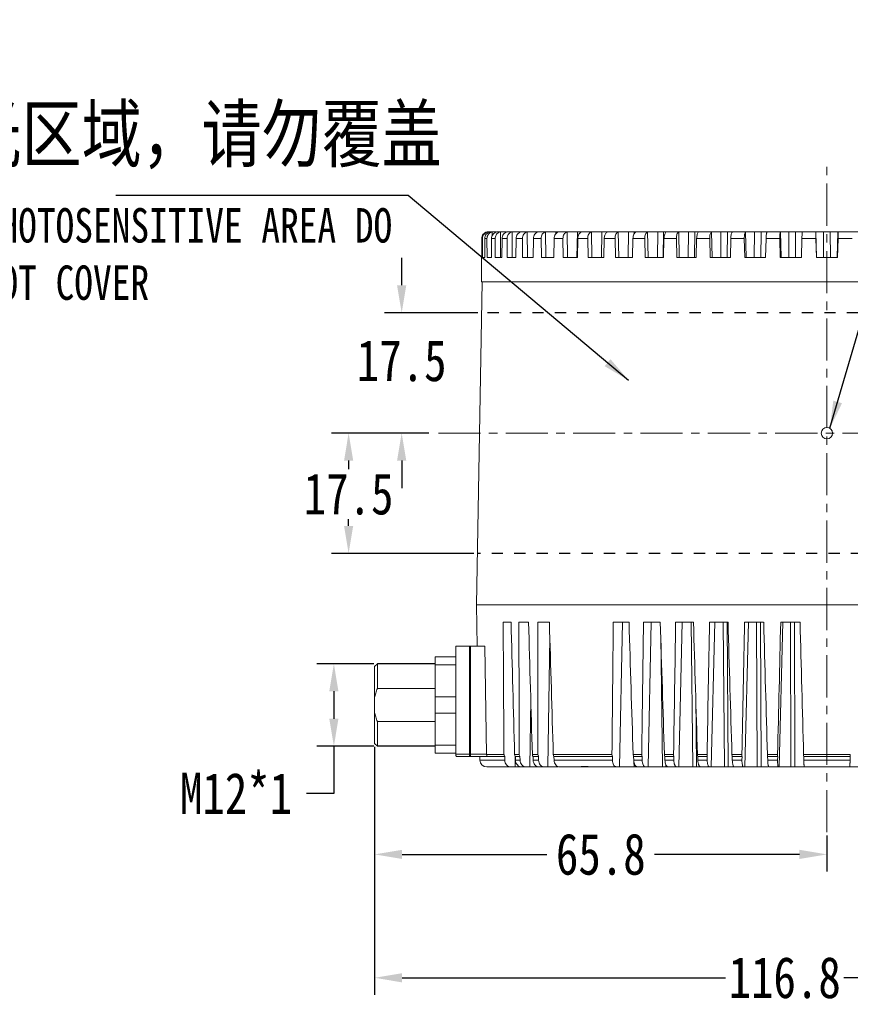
# Model space of a CAD drawing. Extents: x 695 to 3294, y -288 to 575.
# Tile 63 of 83: x 2470 to 2591, y 87 to 230. Entities that reach past the tile are written whole.
import ezdxf

# ---------------------------------------------------------------- set-up
doc = ezdxf.new("R2010")
doc.units = 0
doc.header["$LTSCALE"] = 16.335
doc.header["$PDMODE"] = 3
doc.header["$PDSIZE"] = 4
doc.linetypes.add('CENTER', pattern=[0.6, 0.375, -0.075, 0.075, -0.075])
doc.linetypes.add('HIDDEN', pattern=[0.2, 0.1, -0.1])
doc.layers.get('Defpoints').update_dxf_attribs({"linetype": 'CONTINUOUS'})
for name, color, linetype in [('3_ALL_AXES', 7, 'CONTINUOUS'), ('DEFAULT_2', 8, 'HIDDEN'), ('标注线', 3, 'CONTINUOUS')]:
    doc.layers.add(name, color=color, linetype=linetype)
for name, color, linetype, lineweight in [('7_ALL_FEATURES', 7, 'CONTINUOUS', 15), ('dim', 3, 'CONTINUOUS', 13), ('中心', 6, 'CENTER', 13)]:
    doc.layers.add(name, color=color, linetype=linetype, lineweight=lineweight)
doc.styles.get("Standard").update_dxf_attribs({"font": 'txt', "width": 0.8})
doc.dimstyles.get("Standard").update_dxf_attribs({"dimtxt": 3, "dimasz": 3, "dimexe": 2.5, "dimexo": 0.5, "dimtad": 1, "dimdsep": 46, "dimtxsty": 'Standard', "dimcen": 0.09, "dimadec": 0, "dimazin": 0, "dimtol": 1, "dimtp": 0.01, "dimtm": 0.01, "dimtfac": 1, "dimtofl": 0, "dimtmove": 0, "dimatfit": 3, "dimfxl": 1, "dimtolj": 1, "dimarcsym": 0})

# ---------------------------------------------------------------- blocks, each defined once
blk = doc.blocks.new('*D56')
at = {"layer": 'Defpoints', "color": 0, "transparency": 16777216}
for p in [(2638.77, 145.33), (2521.97, 125.18), (2638.77, 91.1)]:
    blk.add_point(p, dxfattribs=at)
at = {"layer": 'dim', "color": 0, "lineweight": -2, "transparency": 16777216}
for p, q in [((2638.77, 144.83), (2638.77, 88.6)), ((2521.97, 124.68), (2521.97, 88.6)), ((2525.97, 91.1), (2572.99, 91.1)), ((2634.77, 91.1), (2590.24, 91.1))]:
    blk.add_line(p, q, dxfattribs=at)
at = {"layer": 'dim', "color": 0, "transparency": 16777216}
for points in [[(2525.97, 91.77), (2525.97, 90.43), (2521.97, 91.1)], [(2634.77, 91.77), (2634.77, 90.43), (2638.77, 91.1)]]:
    blk.add_solid(points, dxfattribs=at)
at = {"layer": 'dim', "color": 0, "transparency": 16777216, "insert": (2581.62, 91.1), "char_height": 6, "attachment_point": 5}
blk.add_mtext('\\A1;116.8', dxfattribs=at)
blk = doc.blocks.new('*D46')
at = {"layer": 'Defpoints', "color": 0, "transparency": 16777216}
for p in [(2521.97, 125.18), (2587.77, 112.28), (2587.77, 109.05)]:
    blk.add_point(p, dxfattribs=at)
at = {"layer": 'dim', "color": 0, "lineweight": -2, "transparency": 16777216}
for p, q in [((2521.97, 124.68), (2521.97, 106.55)), ((2587.77, 111.78), (2587.77, 106.55)), ((2525.97, 109.05), (2547.04, 109.05)), ((2583.77, 109.05), (2562.69, 109.05))]:
    blk.add_line(p, q, dxfattribs=at)
at = {"layer": 'dim', "color": 0, "transparency": 16777216}
for points in [[(2525.97, 109.72), (2525.97, 108.38), (2521.97, 109.05)], [(2583.77, 109.72), (2583.77, 108.38), (2587.77, 109.05)]]:
    blk.add_solid(points, dxfattribs=at)
at = {"layer": 'dim', "color": 0, "transparency": 16777216, "insert": (2554.87, 109.05), "char_height": 6, "attachment_point": 5}
blk.add_mtext('\\A1;65.8', dxfattribs=at)
blk = doc.blocks.new('*D48')
at = {"layer": 'Defpoints', "color": 0, "transparency": 16777216}
for p in [(2522.37, 136.78), (2516.04, 124.78), (2522.37, 124.78)]:
    blk.add_point(p, dxfattribs=at)
at = {"layer": 'dim', "color": 0, "lineweight": -2, "transparency": 16777216}
for p, q in [((2521.87, 136.78), (2513.54, 136.78)), ((2516.04, 132.78), (2516.04, 128.78)), ((2521.87, 124.78), (2513.54, 124.78)), ((2516.04, 124.78), (2516.04, 117.92)), ((2516.04, 117.92), (2512.04, 117.92))]:
    blk.add_line(p, q, dxfattribs=at)
at = {"layer": 'dim', "color": 0, "transparency": 16777216}
for points in [[(2515.37, 132.78), (2516.7, 132.78), (2516.04, 136.78)], [(2515.37, 128.78), (2516.7, 128.78), (2516.04, 124.78)]]:
    blk.add_solid(points, dxfattribs=at)
at = {"layer": 'dim', "color": 0, "transparency": 16777216, "insert": (2501.81, 117.92), "char_height": 6, "attachment_point": 5}
blk.add_mtext('\\A1;M12*1', dxfattribs=at)
blk = doc.blocks.new('*D38')
at = {"layer": 'Defpoints', "color": 0, "transparency": 16777216}
for p in [(2537.49, 187.83), (2525.9, 170.33), (2530.35, 170.33)]:
    blk.add_point(p, dxfattribs=at)
at = {"layer": 'dim', "color": 0, "lineweight": -2, "transparency": 16777216}
for p, q in [((2525.9, 191.83), (2525.9, 195.83)), ((2536.99, 187.83), (2523.4, 187.83)), ((2529.85, 170.33), (2523.4, 170.33)), ((2525.9, 166.33), (2525.9, 162.33))]:
    blk.add_line(p, q, dxfattribs=at)
at = {"layer": 'dim', "color": 0, "transparency": 16777216}
for points in [[(2525.23, 191.83), (2526.57, 191.83), (2525.9, 187.83)], [(2525.23, 166.33), (2526.57, 166.33), (2525.9, 170.33)]]:
    blk.add_solid(points, dxfattribs=at)
at = {"layer": 'dim', "color": 0, "transparency": 16777216, "insert": (2525.9, 180.84), "char_height": 6, "attachment_point": 5}
blk.add_mtext('\\A1;17.5', dxfattribs=at)
blk = doc.blocks.new('*D39')
at = {"layer": 'Defpoints', "color": 0, "transparency": 16777216}
for p in [(2530.35, 170.33), (2518.18, 152.83), (2536.9, 152.83)]:
    blk.add_point(p, dxfattribs=at)
at = {"layer": 'dim', "color": 0, "lineweight": -2, "transparency": 16777216}
for p, q in [((2529.85, 170.33), (2515.68, 170.33)), ((2518.18, 166.33), (2518.18, 165.08)), ((2518.18, 156.83), (2518.18, 157.83)), ((2536.4, 152.83), (2515.68, 152.83))]:
    blk.add_line(p, q, dxfattribs=at)
at = {"layer": 'dim', "color": 0, "transparency": 16777216}
for points in [[(2517.52, 166.33), (2518.85, 166.33), (2518.18, 170.33)], [(2517.52, 156.83), (2518.85, 156.83), (2518.18, 152.83)]]:
    blk.add_solid(points, dxfattribs=at)
at = {"layer": 'dim', "color": 0, "transparency": 16777216, "insert": (2518.18, 161.45), "char_height": 6, "attachment_point": 5}
blk.add_mtext('\\A1;17.5', dxfattribs=at)

msp = doc.modelspace()

# ---------------------------------------------------------------- linework, layer by layer
at = {"layer": '3_ALL_AXES', "color": 7, "linetype": 'Continuous'}
for p, q in [((2530.767, 136.778), (2522.367, 136.778)), ((2530.767, 124.778), (2522.367, 124.778))]:
    msp.add_line(p, q, dxfattribs=at)
at = {"layer": '7_ALL_FEATURES', "color": 9, "linetype": 'Continuous'}
for p, q in [((2538.43, 199.605), (2538.431, 199.455)), ((2539.075, 199.605), (2539.077, 199.043)), ((2540.253, 199.605), (2540.278, 195.878)), ((2541.951, 199.605), (2541.986, 195.878)), ((2544.151, 199.605), (2544.196, 195.878)), ((2545.606, 199.628), (2545.604, 199.535)), ((2546.829, 199.605), (2546.883, 195.878)), ((2548.322, 199.628), (2548.315, 199.312)), ((2549.956, 199.605), (2550.018, 195.878)), ((2551.47, 199.628), (2551.397, 195.878)), ((2553.497, 199.605), (2553.566, 195.878)), ((2555.016, 199.628), (2554.95, 195.878)), ((2555.746, 199.628), (2555.744, 199.523)), ((2557.414, 199.605), (2557.489, 195.878)), ((2558.921, 199.628), (2558.863, 195.878)), ((2559.715, 199.628), (2559.71, 199.295)), ((2561.663, 199.605), (2561.744, 195.878)), ((2563.142, 199.628), (2563.092, 195.878)), ((2563.992, 199.628), (2563.944, 195.878)), ((2566.198, 199.605), (2566.285, 195.878)), ((2567.632, 199.628), (2567.592, 195.878)), ((2568.529, 199.628), (2568.49, 195.878)), ((2570.969, 199.605), (2571.06, 195.878)), ((2572.344, 199.628), (2572.312, 195.878)), ((2573.277, 199.628), (2573.248, 195.878)), ((2575.924, 199.605), (2576.019, 195.878)), ((2577.224, 199.628), (2577.202, 195.878)), ((2578.184, 199.628), (2578.165, 195.878)), ((2581.009, 199.605), (2581.106, 195.878)), ((2582.219, 199.628), (2582.208, 195.878)), ((2583.196, 199.628), (2583.186, 195.878)), ((2586.169, 199.605), (2586.266, 195.878)), ((2587.276, 199.628), (2587.275, 195.878)), ((2588.258, 199.628), (2588.259, 195.878)), ((2589.365, 199.605), (2589.267, 195.878)), ((2537.543, 198.628), (2537.649, 198.628)), ((2537.986, 198.628), (2538.305, 198.628)), ((2538.976, 198.628), (2539.502, 198.628)), ((2540.499, 198.628), (2541.228, 198.628)), ((2542.541, 198.628), (2543.465, 198.628)), ((2545.078, 198.628), (2546.186, 198.628)), ((2548.083, 198.628), (2549.363, 198.628)), ((2551.523, 198.628), (2552.961, 198.628)), ((2555.359, 198.628), (2556.94, 198.628)), ((2559.551, 198.628), (2561.257, 198.628)), ((2564.052, 198.628), (2565.865, 198.628)), ((2568.813, 198.628), (2570.712, 198.628)), ((2573.781, 198.628), (2575.746, 198.628)), ((2578.903, 198.628), (2580.912, 198.628)), ((2584.122, 198.628), (2586.153, 198.628)), ((2589.38, 198.628), (2591.412, 198.628)), ((2557.575, 121.778), (2558.003, 142.828)), ((2561.755, 121.778), (2562.217, 142.828)), ((2566.219, 121.778), (2566.71, 142.828)), ((2568.24, 121.778), (2568.013, 142.828)), ((2570.92, 121.778), (2571.434, 142.828)), ((2572.856, 121.778), (2572.682, 142.828)), ((2573.415, 121.778), (2573.248, 142.828)), ((2575.806, 121.778), (2576.338, 142.828)), ((2577.635, 121.778), (2577.517, 142.828)), ((2578.21, 121.778), (2578.098, 142.828)), ((2580.822, 121.778), (2581.366, 142.828)), ((2582.525, 121.778), (2582.464, 142.828)), ((2583.11, 121.778), (2583.055, 142.828)), ((2547.185, 121.778), (2547.454, 140.652)), ((2563.838, 121.778), (2563.587, 140.779)), ((2535.767, 123.278), (2535.767, 139.328)), ((2535.924, 123.605), (2535.924, 139.328)), ((2538.251, 123.595), (2537.983, 139.328)), ((2568.777, 121.778), (2568.669, 132.087)), ((2544.565, 121.778), (2544.681, 131.578)), ((2533.767, 123.605), (2535.767, 123.605)), ((2535.767, 123.605), (2535.924, 123.605)), ((2535.924, 123.278), (2535.924, 123.605)), ((2538.251, 123.605), (2535.924, 123.605)), ((2540.782, 123.595), (2538.251, 123.595)), ((2543.009, 123.595), (2542.328, 123.595)), ((2542.418, 121.778), (2542.432, 123.278)), ((2545.726, 123.595), (2544.909, 123.595)), ((2556.496, 123.595), (2547.959, 123.595)), ((2560.829, 123.595), (2559.571, 123.595)), ((2565.456, 123.595), (2564.12, 123.595)), ((2570.328, 123.595), (2568.928, 123.595)), ((2575.391, 123.595), (2573.942, 123.595)), ((2580.589, 123.595), (2579.108, 123.595)), ((2591.165, 123.595), (2584.369, 123.595)), ((2537.276, 122.761), (2540.895, 122.761)), ((2542.453, 122.761), (2543.114, 122.761)), ((2545.029, 122.761), (2545.822, 122.761)), ((2548.074, 122.761), (2556.561, 122.761)), ((2559.659, 122.761), (2560.881, 122.761)), ((2559.699, 121.778), (2559.687, 122.523)), ((2564.198, 122.761), (2565.495, 122.761)), ((2564.347, 121.778), (2564.343, 122.094)), ((2568.994, 122.761), (2570.354, 122.761)), ((2573.997, 122.761), (2575.403, 122.761)), ((2579.15, 122.761), (2580.588, 122.761)), ((2584.397, 122.761), (2591.136, 122.761))]:
    msp.add_line(p, q, dxfattribs=at)
at = {"layer": '7_ALL_FEATURES', "color": 7, "linetype": 'Continuous'}
for p, q in [((2538.648, 199.628), (2538.825, 199.628)), ((2539.071, 199.628), (2538.975, 199.628)), ((2539.292, 199.628), (2539.647, 199.628)), ((2539.943, 199.628), (2541.158, 199.628)), ((2541.91, 199.628), (2541.435, 199.628)), ((2542.16, 199.628), (2543.266, 199.628)), ((2543.434, 199.628), (2545.768, 199.628)), ((2546.829, 199.628), (2545.919, 199.628)), ((2547.022, 199.628), (2548.705, 199.628)), ((2549.956, 199.628), (2548.863, 199.628)), ((2550.137, 199.628), (2552.127, 199.628)), ((2553.497, 199.628), (2552.233, 199.628)), ((2553.665, 199.628), (2555.975, 199.628)), ((2557.414, 199.628), (2555.992, 199.628)), ((2557.566, 199.628), (2561.663, 199.628)), ((2561.798, 199.628), (2566.198, 199.628)), ((2566.314, 199.628), (2570.969, 199.628)), ((2571.066, 199.628), (2574.041, 199.628)), ((2575.924, 199.628), (2574.045, 199.628)), ((2576, 199.628), (2581.009, 199.628)), ((2579.064, 199.628), (2579.065, 199.627)), ((2581.064, 199.628), (2586.169, 199.628)), ((2584.19, 199.616), (2584.188, 199.605)), ((2586.201, 199.628), (2589.333, 199.628)), ((2589.365, 199.628), (2594.469, 199.628)), ((2537.543, 198.628), (2537.54, 195.878)), ((2537.649, 198.628), (2537.654, 195.878)), ((2537.986, 198.628), (2537.977, 195.878)), ((2538.305, 198.628), (2538.317, 195.878)), ((2538.976, 198.628), (2538.958, 195.878)), ((2539.502, 198.628), (2539.522, 195.878)), ((2540.499, 198.628), (2540.475, 195.878)), ((2541.228, 198.628), (2541.256, 195.878)), ((2542.541, 198.628), (2542.51, 195.878)), ((2543.465, 198.628), (2543.499, 195.878)), ((2545.078, 198.628), (2545.04, 195.878)), ((2546.186, 198.628), (2546.227, 195.878)), ((2548.083, 198.628), (2548.039, 195.878)), ((2549.363, 198.628), (2549.41, 195.878)), ((2551.523, 198.628), (2551.473, 195.878)), ((2552.961, 198.628), (2553.013, 195.878)), ((2555.359, 198.628), (2555.304, 195.878)), ((2556.94, 198.628), (2556.997, 195.878)), ((2559.551, 198.628), (2559.492, 195.878)), ((2561.257, 198.628), (2561.318, 195.878)), ((2564.052, 198.628), (2563.989, 195.878)), ((2565.865, 198.628), (2565.929, 195.878)), ((2568.813, 198.628), (2568.746, 195.878)), ((2570.712, 198.628), (2570.78, 195.878)), ((2573.781, 198.628), (2573.712, 195.878)), ((2575.746, 198.628), (2575.816, 195.878)), ((2578.903, 198.628), (2578.832, 195.878)), ((2580.912, 198.628), (2580.983, 195.878)), ((2584.122, 198.628), (2584.05, 195.878)), ((2586.153, 198.628), (2586.225, 195.878)), ((2589.38, 198.628), (2589.308, 195.878)), ((2537.517, 192.328), (2537.517, 195.878)), ((2537.54, 195.878), (2537.517, 195.878)), ((2537.977, 195.878), (2537.654, 195.878)), ((2538.958, 195.878), (2538.317, 195.878)), ((2540.475, 195.878), (2539.522, 195.878)), ((2542.51, 195.878), (2541.256, 195.878)), ((2545.04, 195.878), (2543.499, 195.878)), ((2548.039, 195.878), (2546.227, 195.878)), ((2551.473, 195.878), (2549.41, 195.878)), ((2555.304, 195.878), (2553.013, 195.878)), ((2559.492, 195.878), (2556.997, 195.878)), ((2563.989, 195.878), (2561.318, 195.878)), ((2568.746, 195.878), (2565.929, 195.878)), ((2573.712, 195.878), (2570.78, 195.878)), ((2578.832, 195.878), (2575.816, 195.878)), ((2584.05, 195.878), (2580.983, 195.878)), ((2589.308, 195.878), (2586.225, 195.878)), ((2537.587, 192.328), (2536.767, 145.328)), ((2537.517, 192.328), (2638.017, 192.328)), ((2536.871, 139.328), (2536.767, 145.328)), ((2536.767, 145.328), (2638.767, 145.328)), ((2541.809, 142.828), (2540.658, 142.828)), ((2544.361, 142.828), (2542.947, 142.828)), ((2547.39, 142.828), (2545.726, 142.828)), ((2558.971, 142.828), (2556.682, 142.828)), ((2563.523, 142.828), (2561.073, 142.828)), ((2568.341, 142.828), (2565.756, 142.828)), ((2573.372, 142.828), (2570.681, 142.828)), ((2578.56, 142.828), (2575.793, 142.828)), ((2583.849, 142.828), (2581.035, 142.828)), ((2533.767, 123.606), (2533.767, 139.328)), ((2533.767, 139.328), (2537.983, 139.328)), ((2530.767, 123.778), (2530.767, 137.778)), ((2533.767, 137.778), (2530.767, 137.778)), ((2521.967, 136.378), (2522.367, 136.778)), ((2521.967, 125.178), (2521.967, 136.378)), ((2522.367, 136.778), (2522.367, 133.176)), ((2533.767, 136.61), (2530.767, 136.61)), ((2530.767, 133.176), (2522.367, 133.176)), ((2533.767, 131.947), (2530.767, 131.947)), ((2533.767, 129.61), (2530.767, 129.61)), ((2522.367, 128.38), (2522.367, 124.778)), ((2530.767, 128.38), (2522.367, 128.38)), ((2521.967, 125.178), (2522.367, 124.778)), ((2533.767, 124.947), (2530.767, 124.947)), ((2533.767, 123.778), (2530.767, 123.778)), ((2533.881, 123.278), (2538.357, 123.278)), ((2537.267, 123.278), (2537.276, 122.761)), ((2538.37, 123.279), (2540.892, 123.278)), ((2540.895, 122.761), (2540.892, 123.278)), ((2542.439, 123.278), (2542.453, 122.761)), ((2542.439, 123.278), (2543.112, 123.278)), ((2543.114, 122.761), (2543.112, 123.278)), ((2545.014, 123.278), (2545.029, 122.761)), ((2545.014, 123.278), (2545.822, 123.278)), ((2545.822, 122.761), (2545.822, 123.278)), ((2548.058, 123.278), (2548.074, 122.761)), ((2548.058, 123.278), (2556.566, 123.278)), ((2556.561, 122.761), (2556.566, 123.278)), ((2559.643, 123.278), (2560.887, 123.278)), ((2559.643, 123.278), (2559.659, 122.761)), ((2560.881, 122.761), (2560.887, 123.278)), ((2564.182, 123.278), (2565.504, 123.278)), ((2564.182, 123.278), (2564.198, 122.761)), ((2565.495, 122.761), (2565.504, 123.278)), ((2568.978, 123.278), (2570.364, 123.278)), ((2568.978, 123.278), (2568.994, 122.761)), ((2570.354, 122.761), (2570.364, 123.278)), ((2573.981, 123.278), (2575.414, 123.278)), ((2573.981, 123.278), (2573.997, 122.761)), ((2575.403, 122.761), (2575.414, 123.278)), ((2579.135, 123.278), (2580.6, 123.278)), ((2579.135, 123.278), (2579.15, 122.761)), ((2580.588, 122.761), (2580.6, 123.278)), ((2584.383, 123.278), (2591.15, 123.278)), ((2584.383, 123.278), (2584.397, 122.761)), ((2591.136, 122.761), (2591.15, 123.278)), ((2538.276, 121.778), (2545.713, 121.778)), ((2545.881, 121.778), (2548.6, 121.778)), ((2548.866, 121.778), (2564.588, 121.778)), ((2564.673, 121.778), (2569.26, 121.778)), ((2569.375, 121.778), (2574.139, 121.778)), ((2574.279, 121.778), (2579.172, 121.778)), ((2579.33, 121.778), (2584.424, 121.778)), ((2584.474, 121.778), (2601.255, 121.778))]:
    msp.add_line(p, q, dxfattribs=at)
for centre, radius, start, end in [((2538.646, 198.632), 0.997, 102.49264, 160.72617), ((2538.542, 198.635), 0.993, 90.01092, 102.50651), ((2538.647, 198.621), 1.007, 89.9728, 102.41951), ((2539.286, 198.66), 0.968, 102.63466, 107.55052), ((2538.657, 198.629), 1.008, 160.79215, 180.03362), ((2538.276, 122.778), 1, 181, 270)]:
    msp.add_arc(centre, radius, start, end, dxfattribs=at)
for centre, major_axis, ratio, start_param, end_param in [((2609.205, 2385.698), (32.172, 3441.002), 0.0182324, -4.0022535, -3.9948599), ((2560.416, 2385.698), (-41.043, 3441.002), 0.0173762, -4.0026312, -3.9952376), ((2614.952, 2385.698), (40.796, 3441.002), 0.0174034, -4.0022176, -3.994824), ((2554.977, 2385.698), (-49.204, 3441.002), 0.016351, -4.0026578, -3.9952641), ((2620.402, 2385.698), (48.972, 3441.002), 0.0163837, -4.0021908, -3.9947972), ((2549.896, 2385.698), (-56.826, 3441.002), 0.0151467, -4.0026741, -3.9952805), ((2634.386, 2385.698), (69.949, 3441.002), 0.0123024, -4.0021739, -3.9947803), ((2537.343, 2385.698), (-75.653, 3441.002), 0.010601, -4.002657, -3.9952634), ((2638.089, 2385.698), (75.502, 3441.002), 0.0106513, -4.0021902, -3.9947966), ((2534.208, 2385.698), (-80.354, 3441.002), 0.0088303, -4.0026302, -3.9952365), ((2641.241, 2385.698), (80.228, 3441.002), 0.0088837, -4.0022168, -3.9948232), ((2531.66, 2385.698), (-84.175, 3441.002), 0.0069631, -4.0025943, -3.9952007), ((2643.807, 2385.698), (84.075, 3441.002), 0.0070191, -4.0022524, -3.9948588), ((2529.727, 2385.698), (-87.073, 3441.002), 0.0050199, -4.002551, -3.9951574), ((2645.759, 2385.698), (87.002, 3441.002), 0.0050778, -4.0022956, -3.9949019), ((2528.429, 2385.698), (-89.019, 3441.002), 0.0030219, -4.0025021, -3.9951085), ((2647.076, 2385.698), (88.976, 3441.002), 0.0030811, -4.0023443, -3.9949507), ((2527.781, 2385.698), (-89.99, 3441.002), 0.000991, -4.0024499, -3.9950563)]:
    msp.add_ellipse(centre, major_axis=major_axis, ratio=ratio, start_param=start_param, end_param=end_param, dxfattribs=at)
for points, knots in [([(2538.327, 199.605), (2538.217, 199.581), (2538.005, 199.494), (2537.748, 199.266), (2537.581, 198.967), (2537.543, 198.741), (2537.543, 198.628)], [0, 0, 0, 0, 0.2498863, 0.4998947, 0.7499625, 1, 1, 1, 1]), ([(2538.765, 199.605), (2538.656, 199.581), (2538.445, 199.494), (2538.191, 199.266), (2538.026, 198.967), (2537.987, 198.741), (2537.986, 198.628)], [0, 0, 0, 0, 0.248679, 0.4983994, 0.7490185, 1, 1, 1, 1]), ([(2538.305, 198.628), (2538.304, 198.734), (2538.336, 198.945), (2538.48, 199.23), (2538.705, 199.456), (2538.895, 199.552), (2538.995, 199.583)], [0, 0, 0, 0, 0.2512364, 0.5017183, 0.7511074, 1, 1, 1, 1]), ([(2538.975, 199.628), (2538.958, 199.628), (2538.887, 199.626), (2538.817, 199.616), (2538.765, 199.605)], [0, 0, 0, 0, 0.2448147, 1, 1, 1, 1]), ([(2539.739, 199.605), (2539.633, 199.58), (2539.426, 199.493), (2539.177, 199.265), (2539.015, 198.966), (2538.976, 198.741), (2538.976, 198.628)], [0, 0, 0, 0, 0.2462556, 0.4953093, 0.7469935, 1, 1, 1, 1]), ([(2539.502, 198.628), (2539.501, 198.803), (2539.589, 199.157), (2539.846, 199.418), (2539.995, 199.504)], [0, 0, 0, 0, 0.5042339, 1, 1, 1, 1]), ([(2539.943, 199.628), (2539.926, 199.628), (2539.858, 199.626), (2539.79, 199.616), (2539.739, 199.605)], [0, 0, 0, 0, 0.2425057, 1, 1, 1, 1]), ([(2540.253, 199.605), (2540.27, 199.609), (2540.34, 199.623), (2540.413, 199.628), (2540.467, 199.628)], [0, 0, 0, 0, 0.2468338, 1, 1, 1, 1]), ([(2541.24, 199.605), (2541.137, 199.58), (2540.935, 199.492), (2540.695, 199.264), (2540.538, 198.965), (2540.5, 198.741), (2540.499, 198.628)], [0, 0, 0, 0, 0.24258, 0.4905962, 0.7438774, 1, 1, 1, 1]), ([(2541.228, 198.628), (2541.227, 198.795), (2541.301, 199.128), (2541.527, 199.388), (2541.661, 199.478)], [0, 0, 0, 0, 0.507539, 1, 1, 1, 1]), ([(2541.435, 199.628), (2541.419, 199.628), (2541.354, 199.626), (2541.289, 199.616), (2541.24, 199.605)], [0, 0, 0, 0, 0.2399651, 1, 1, 1, 1]), ([(2541.661, 199.478), (2541.683, 199.493), (2541.774, 199.548), (2541.874, 199.587), (2541.951, 199.605)], [0, 0, 0, 0, 0.252344, 1, 1, 1, 1]), ([(2541.951, 199.605), (2541.968, 199.609), (2542.037, 199.623), (2542.107, 199.628), (2542.16, 199.628)], [0, 0, 0, 0, 0.2449296, 1, 1, 1, 1]), ([(2543.251, 199.605), (2543.152, 199.58), (2542.957, 199.491), (2542.728, 199.262), (2542.578, 198.964), (2542.542, 198.74), (2542.541, 198.628)], [0, 0, 0, 0, 0.2375975, 0.4842195, 0.7396571, 1, 1, 1, 1]), ([(2543.434, 199.628), (2543.42, 199.628), (2543.358, 199.626), (2543.297, 199.616), (2543.251, 199.605)], [0, 0, 0, 0, 0.237094, 1, 1, 1, 1]), ([(2543.465, 198.628), (2543.463, 198.74), (2543.494, 198.963), (2543.636, 199.261), (2543.861, 199.491), (2544.053, 199.58), (2544.151, 199.605)], [0, 0, 0, 0, 0.2616138, 0.5167814, 0.7625436, 1, 1, 1, 1]), ([(2544.151, 199.605), (2544.167, 199.609), (2544.234, 199.623), (2544.302, 199.628), (2544.353, 199.628)], [0, 0, 0, 0, 0.2429928, 1, 1, 1, 1]), ([(2545.749, 199.605), (2545.655, 199.58), (2545.47, 199.489), (2545.254, 199.259), (2545.114, 198.962), (2545.08, 198.74), (2545.078, 198.628)], [0, 0, 0, 0, 0.2312393, 0.4761343, 0.7343223, 1, 1, 1, 1]), ([(2545.919, 199.628), (2545.906, 199.628), (2545.849, 199.626), (2545.792, 199.616), (2545.749, 199.605)], [0, 0, 0, 0, 0.2337511, 1, 1, 1, 1]), ([(2546.186, 198.628), (2546.184, 198.74), (2546.212, 198.961), (2546.344, 199.259), (2546.554, 199.489), (2546.736, 199.58), (2546.829, 199.605)], [0, 0, 0, 0, 0.2672658, 0.5252042, 0.7690511, 1, 1, 1, 1]), ([(2546.829, 199.605), (2546.845, 199.609), (2546.908, 199.623), (2546.973, 199.628), (2547.022, 199.628)], [0, 0, 0, 0, 0.240988, 1, 1, 1, 1]), ([(2548.708, 199.605), (2548.62, 199.58), (2548.446, 199.486), (2548.247, 199.256), (2548.117, 198.96), (2548.085, 198.74), (2548.083, 198.628)], [0, 0, 0, 0, 0.2234312, 0.4663061, 0.7278746, 1, 1, 1, 1]), ([(2548.863, 199.628), (2548.851, 199.628), (2548.799, 199.626), (2548.747, 199.616), (2548.708, 199.605)], [0, 0, 0, 0, 0.2297226, 1, 1, 1, 1]), ([(2549.363, 198.628), (2549.361, 198.74), (2549.386, 198.959), (2549.506, 199.256), (2549.698, 199.487), (2549.869, 199.58), (2549.956, 199.605)], [0, 0, 0, 0, 0.2740377, 0.5354221, 0.7770737, 1, 1, 1, 1]), ([(2549.956, 199.605), (2549.97, 199.609), (2550.03, 199.623), (2550.091, 199.628), (2550.137, 199.628)], [0, 0, 0, 0, 0.2388778, 1, 1, 1, 1]), ([(2552.095, 199.605), (2552.013, 199.579), (2551.852, 199.483), (2551.672, 199.253), (2551.554, 198.958), (2551.525, 198.74), (2551.523, 198.628)], [0, 0, 0, 0, 0.2141103, 0.4547339, 0.7203417, 1, 1, 1, 1]), ([(2552.233, 199.628), (2552.223, 199.628), (2552.176, 199.626), (2552.13, 199.616), (2552.095, 199.605)], [0, 0, 0, 0, 0.2246654, 1, 1, 1, 1]), ([(2552.961, 198.628), (2552.959, 198.74), (2552.98, 198.957), (2553.087, 199.252), (2553.259, 199.483), (2553.417, 199.58), (2553.497, 199.605)], [0, 0, 0, 0, 0.2818877, 0.5474249, 0.7866764, 1, 1, 1, 1]), ([(2553.497, 199.605), (2553.51, 199.609), (2553.565, 199.623), (2553.622, 199.628), (2553.665, 199.628)], [0, 0, 0, 0, 0.2366235, 1, 1, 1, 1]), ([(2555.872, 199.605), (2555.798, 199.579), (2555.672, 199.493), (2555.536, 199.316), (2555.404, 199.036), (2555.363, 198.793), (2555.359, 198.628)], [0, 0, 0, 0, 0.2033547, 0.3791256, 0.5741563, 1, 1, 1, 1]), ([(2555.992, 199.628), (2555.983, 199.628), (2555.943, 199.626), (2555.903, 199.615), (2555.872, 199.605)], [0, 0, 0, 0, 0.2179896, 1, 1, 1, 1]), ([(2556.94, 198.628), (2556.938, 198.739), (2556.956, 198.955), (2557.048, 199.248), (2557.198, 199.479), (2557.341, 199.579), (2557.414, 199.605)], [0, 0, 0, 0, 0.2907148, 0.5611145, 0.7978726, 1, 1, 1, 1]), ([(2557.414, 199.605), (2557.425, 199.609), (2557.474, 199.623), (2557.527, 199.628), (2557.566, 199.628)], [0, 0, 0, 0, 0.234189, 1, 1, 1, 1]), ([(2559.999, 199.605), (2559.933, 199.578), (2559.804, 199.474), (2559.668, 199.245), (2559.577, 198.954), (2559.554, 198.74), (2559.551, 198.628)], [0, 0, 0, 0, 0.1909379, 0.4267699, 0.7024099, 1, 1, 1, 1]), ([(2560.1, 199.628), (2560.093, 199.628), (2560.058, 199.626), (2560.025, 199.615), (2559.999, 199.605)], [0, 0, 0, 0, 0.208592, 1, 1, 1, 1]), ([(2561.257, 198.628), (2561.255, 198.739), (2561.269, 198.953), (2561.347, 199.244), (2561.472, 199.474), (2561.598, 199.578), (2561.663, 199.605)], [0, 0, 0, 0, 0.3003218, 0.5762386, 0.8105627, 1, 1, 1, 1]), ([(2561.663, 199.605), (2561.672, 199.609), (2561.716, 199.624), (2561.763, 199.628), (2561.798, 199.628)], [0, 0, 0, 0, 0.231558, 1, 1, 1, 1]), ([(2564.431, 199.605), (2564.373, 199.577), (2564.263, 199.467), (2564.152, 199.242), (2564.075, 198.952), (2564.055, 198.74), (2564.052, 198.628)], [0, 0, 0, 0, 0.1774144, 0.4109977, 0.6924606, 1, 1, 1, 1]), ([(2564.51, 199.628), (2564.505, 199.628), (2564.477, 199.625), (2564.451, 199.615), (2564.431, 199.605)], [0, 0, 0, 0, 0.194173, 1, 1, 1, 1]), ([(2565.865, 198.628), (2565.862, 198.739), (2565.872, 198.951), (2565.935, 199.241), (2566.036, 199.467), (2566.141, 199.577), (2566.198, 199.605)], [0, 0, 0, 0, 0.3103633, 0.5922948, 0.8244333, 1, 1, 1, 1]), ([(2566.198, 199.605), (2566.206, 199.609), (2566.243, 199.624), (2566.284, 199.628), (2566.314, 199.628)], [0, 0, 0, 0, 0.2287883, 1, 1, 1, 1]), ([(2569.118, 199.605), (2569.069, 199.575), (2568.981, 199.46), (2568.894, 199.238), (2568.833, 198.951), (2568.815, 198.739), (2568.813, 198.628)], [0, 0, 0, 0, 0.1632653, 0.3949318, 0.6824401, 1, 1, 1, 1]), ([(2569.176, 199.628), (2569.167, 199.628), (2569.147, 199.621), (2569.128, 199.611), (2569.118, 199.605)], [0, 0, 0, 0, 0.3892169, 1, 1, 1, 1]), ([(2570.712, 198.628), (2570.709, 198.739), (2570.716, 198.95), (2570.763, 199.237), (2570.839, 199.459), (2570.922, 199.575), (2570.969, 199.605)], [0, 0, 0, 0, 0.3202795, 0.6084037, 0.8388026, 1, 1, 1, 1]), ([(2570.969, 199.605), (2570.975, 199.609), (2571.005, 199.624), (2571.04, 199.628), (2571.066, 199.628)], [0, 0, 0, 0, 0.2261955, 1, 1, 1, 1]), ([(2574.009, 199.605), (2573.992, 199.591), (2573.96, 199.55), (2573.901, 199.435), (2573.844, 199.234), (2573.798, 198.95), (2573.784, 198.739), (2573.781, 198.628)], [0, 0, 0, 0, 0.0649077, 0.1503242, 0.3803544, 0.6733915, 1, 1, 1, 1]), ([(2574.045, 199.628), (2574.04, 199.628), (2574.027, 199.619), (2574.016, 199.611), (2574.009, 199.605)], [0, 0, 0, 0, 0.3209996, 1, 1, 1, 1]), ([(2575.746, 198.628), (2575.743, 198.739), (2575.747, 198.949), (2575.778, 199.234), (2575.825, 199.434), (2575.878, 199.55), (2575.908, 199.591), (2575.924, 199.605)], [0, 0, 0, 0, 0.3289204, 0.6225898, 0.8516266, 0.9360955, 1, 1, 1, 1]), ([(2575.924, 199.605), (2575.929, 199.609), (2575.951, 199.624), (2575.98, 199.628), (2576, 199.628)], [0, 0, 0, 0, 0.2250229, 1, 1, 1, 1]), ([(2579.051, 199.605), (2579.039, 199.59), (2579.02, 199.547), (2578.995, 199.471), (2578.972, 199.37), (2578.943, 199.198), (2578.916, 198.948), (2578.906, 198.739), (2578.903, 198.628)], [0, 0, 0, 0, 0.057145, 0.1385199, 0.2429354, 0.3678093, 0.6657154, 1, 1, 1, 1]), ([(2579.065, 199.627), (2579.065, 199.625), (2579.059, 199.617), (2579.054, 199.61), (2579.051, 199.605)], [0, 0, 0, 0, 0.3130322, 1, 1, 1, 1]), ([(2580.912, 198.628), (2580.909, 198.739), (2580.909, 198.948), (2580.923, 199.198), (2580.943, 199.37), (2580.961, 199.471), (2580.981, 199.547), (2580.999, 199.589), (2581.009, 199.605)], [0, 0, 0, 0, 0.3358894, 0.6343042, 0.7590072, 0.8629827, 0.9436805, 1, 1, 1, 1]), ([(2581.009, 199.605), (2581.015, 199.613), (2581.032, 199.626), (2581.053, 199.628), (2581.064, 199.628)], [0, 0, 0, 0, 0.4571173, 1, 1, 1, 1]), ([(2584.168, 199.478), (2584.155, 199.357), (2584.137, 199.074), (2584.126, 198.79), (2584.122, 198.628)], [0, 0, 0, 0, 0.4284498, 1, 1, 1, 1]), ([(2584.188, 199.605), (2584.184, 199.588), (2584.177, 199.546), (2584.171, 199.503), (2584.168, 199.478)], [0, 0, 0, 0, 0.3980783, 1, 1, 1, 1]), ([(2584.179, 199.628), (2584.182, 199.628), (2584.189, 199.626), (2584.19, 199.619), (2584.19, 199.616)], [0, 0, 0, 0, 0.4833786, 1, 1, 1, 1]), ([(2586.153, 198.628), (2586.15, 198.739), (2586.146, 198.948), (2586.147, 199.231), (2586.152, 199.429), (2586.16, 199.546), (2586.165, 199.588), (2586.169, 199.605)], [0, 0, 0, 0, 0.3395978, 0.6407032, 0.8693166, 0.9480714, 1, 1, 1, 1]), ([(2586.169, 199.605), (2586.17, 199.612), (2586.177, 199.626), (2586.193, 199.628), (2586.201, 199.628)], [0, 0, 0, 0, 0.4786878, 1, 1, 1, 1]), ([(2589.333, 199.628), (2589.34, 199.628), (2589.356, 199.626), (2589.363, 199.612), (2589.365, 199.605)], [0, 0, 0, 0, 0.5213122, 1, 1, 1, 1]), ([(2589.365, 199.605), (2589.368, 199.588), (2589.373, 199.546), (2589.382, 199.429), (2589.386, 199.231), (2589.387, 198.948), (2589.383, 198.739), (2589.38, 198.628)], [0, 0, 0, 0, 0.0519286, 0.1306834, 0.3592968, 0.6604022, 1, 1, 1, 1]), ([(2522.367, 133.176), (2522.28, 132.959), (2522.123, 132.517), (2522.01, 132.062), (2521.967, 131.832)], [0, 0, 0, 0, 0.5000043, 1, 1, 1, 1]), ([(2521.967, 129.725), (2522.01, 129.495), (2522.123, 129.04), (2522.28, 128.598), (2522.367, 128.38)], [0, 0, 0, 0, 0.4999959, 1, 1, 1, 1]), ([(2533.881, 123.278), (2533.857, 123.307), (2533.816, 123.372), (2533.776, 123.483), (2533.767, 123.564), (2533.767, 123.606)], [0, 0, 0, 0, 0.3186263, 0.6448794, 1, 1, 1, 1]), ([(2533.881, 123.278), (2533.857, 123.307), (2533.816, 123.372), (2533.776, 123.483), (2533.767, 123.564), (2533.767, 123.605)], [0, 0, 0, 0, 0.3188063, 0.6452426, 1, 1, 1, 1]), ([(2540.892, 123.278), (2540.857, 123.322), (2540.802, 123.424), (2540.782, 123.538), (2540.782, 123.595)], [0, 0, 0, 0, 0.4957679, 1, 1, 1, 1]), ([(2542.328, 123.595), (2542.329, 123.538), (2542.35, 123.425), (2542.404, 123.323), (2542.439, 123.278)], [0, 0, 0, 0, 0.5052841, 1, 1, 1, 1]), ([(2543.112, 123.278), (2543.079, 123.323), (2543.027, 123.425), (2543.009, 123.538), (2543.009, 123.595)], [0, 0, 0, 0, 0.493322, 1, 1, 1, 1]), ([(2544.909, 123.595), (2544.91, 123.567), (2544.921, 123.455), (2544.965, 123.346), (2545.014, 123.278)], [0, 0, 0, 0, 0.2563078, 1, 1, 1, 1]), ([(2545.822, 123.278), (2545.807, 123.301), (2545.75, 123.397), (2545.726, 123.511), (2545.726, 123.595)], [0, 0, 0, 0, 0.2434721, 1, 1, 1, 1]), ([(2547.959, 123.595), (2547.96, 123.567), (2547.971, 123.456), (2548.011, 123.347), (2548.058, 123.278)], [0, 0, 0, 0, 0.2580599, 1, 1, 1, 1]), ([(2556.566, 123.278), (2556.554, 123.301), (2556.511, 123.401), (2556.496, 123.512), (2556.496, 123.595)], [0, 0, 0, 0, 0.2342061, 1, 1, 1, 1]), ([(2559.571, 123.595), (2559.572, 123.567), (2559.58, 123.458), (2559.608, 123.35), (2559.643, 123.278)], [0, 0, 0, 0, 0.2639839, 1, 1, 1, 1]), ([(2560.887, 123.278), (2560.877, 123.301), (2560.84, 123.403), (2560.828, 123.512), (2560.829, 123.595)], [0, 0, 0, 0, 0.2310139, 1, 1, 1, 1]), ([(2564.12, 123.595), (2564.121, 123.567), (2564.128, 123.459), (2564.151, 123.352), (2564.182, 123.278)], [0, 0, 0, 0, 0.2659001, 1, 1, 1, 1]), ([(2565.504, 123.278), (2565.495, 123.301), (2565.464, 123.404), (2565.455, 123.513), (2565.456, 123.595)], [0, 0, 0, 0, 0.2280268, 1, 1, 1, 1]), ([(2568.928, 123.595), (2568.929, 123.567), (2568.935, 123.46), (2568.954, 123.353), (2568.978, 123.278)], [0, 0, 0, 0, 0.2676309, 1, 1, 1, 1]), ([(2570.364, 123.278), (2570.357, 123.301), (2570.333, 123.405), (2570.326, 123.513), (2570.328, 123.595)], [0, 0, 0, 0, 0.2254147, 1, 1, 1, 1]), ([(2573.942, 123.595), (2573.943, 123.567), (2573.949, 123.46), (2573.963, 123.354), (2573.981, 123.278)], [0, 0, 0, 0, 0.2690836, 1, 1, 1, 1]), ([(2575.414, 123.278), (2575.41, 123.302), (2575.393, 123.406), (2575.389, 123.513), (2575.391, 123.595)], [0, 0, 0, 0, 0.2233401, 1, 1, 1, 1]), ([(2579.108, 123.595), (2579.109, 123.567), (2579.113, 123.461), (2579.123, 123.355), (2579.135, 123.278)], [0, 0, 0, 0, 0.2701753, 1, 1, 1, 1]), ([(2580.6, 123.278), (2580.598, 123.302), (2580.589, 123.407), (2580.587, 123.513), (2580.589, 123.595)], [0, 0, 0, 0, 0.2219416, 1, 1, 1, 1]), ([(2584.369, 123.595), (2584.37, 123.567), (2584.373, 123.461), (2584.378, 123.355), (2584.383, 123.278)], [0, 0, 0, 0, 0.2708407, 1, 1, 1, 1]), ([(2591.15, 123.278), (2591.152, 123.302), (2591.158, 123.407), (2591.162, 123.513), (2591.165, 123.595)], [0, 0, 0, 0, 0.2215092, 1, 1, 1, 1]), ([(2541.82, 121.778), (2541.699, 121.778), (2541.454, 121.83), (2541.147, 122.051), (2540.944, 122.377), (2540.896, 122.633), (2540.895, 122.761)], [0, 0, 0, 0, 0.242518, 0.4889627, 0.7418572, 1, 1, 1, 1]), ([(2542.453, 122.761), (2542.456, 122.633), (2542.507, 122.378), (2542.706, 122.054), (2543.001, 121.832), (2543.239, 121.778), (2543.355, 121.778)], [0, 0, 0, 0, 0.2627977, 0.5186712, 0.7636819, 1, 1, 1, 1]), ([(2543.994, 121.778), (2543.879, 121.778), (2543.642, 121.831), (2543.351, 122.053), (2543.159, 122.379), (2543.115, 122.633), (2543.114, 122.761)], [0, 0, 0, 0, 0.2371663, 0.4813791, 0.7364743, 1, 1, 1, 1]), ([(2545.029, 122.761), (2545.033, 122.633), (2545.081, 122.381), (2545.267, 122.057), (2545.545, 121.833), (2545.772, 121.778), (2545.881, 121.778)], [0, 0, 0, 0, 0.2694274, 0.5283324, 0.7707755, 1, 1, 1, 1]), ([(2546.648, 121.778), (2546.539, 121.778), (2546.314, 121.832), (2546.04, 122.057), (2545.863, 122.382), (2545.822, 122.633), (2545.822, 122.761)], [0, 0, 0, 0, 0.2301446, 0.4715787, 0.729615, 1, 1, 1, 1]), ([(2548.074, 122.761), (2548.077, 122.633), (2548.122, 122.384), (2548.293, 122.061), (2548.55, 121.835), (2548.764, 121.778), (2548.866, 121.778)], [0, 0, 0, 0, 0.2775806, 0.5403125, 0.7796708, 1, 1, 1, 1]), ([(2553.685, 121.778), (2553.574, 121.778), (2553.359, 121.792), (2553.05, 121.823), (2552.767, 121.847), (2552.511, 121.857), (2552.317, 121.851), (2552.18, 121.837), (2552.093, 121.824), (2552.017, 121.81), (2551.956, 121.796), (2551.912, 121.785), (2551.889, 121.778), (2551.881, 121.778)], [0, 0, 0, 0, 0.1839127, 0.3559044, 0.5131435, 0.6546395, 0.7786401, 0.8332749, 0.8823931, 0.9250995, 0.9603325, 0.9862759, 1, 1, 1, 1]), ([(2557.171, 121.778), (2557.13, 121.778), (2557.046, 121.792), (2556.928, 121.85), (2556.821, 121.943), (2556.693, 122.114), (2556.586, 122.392), (2556.56, 122.634), (2556.561, 122.761)], [0, 0, 0, 0, 0.0967178, 0.1982487, 0.308295, 0.4289948, 0.7005057, 1, 1, 1, 1]), ([(2559.659, 122.761), (2559.663, 122.634), (2559.695, 122.393), (2559.797, 122.117), (2559.914, 121.945), (2560.009, 121.852), (2560.114, 121.793), (2560.188, 121.778), (2560.224, 121.778)], [0, 0, 0, 0, 0.3106724, 0.5898118, 0.7108227, 0.8178986, 0.9128485, 1, 1, 1, 1]), ([(2561.405, 121.778), (2561.37, 121.778), (2561.295, 121.792), (2561.193, 121.851), (2561.101, 121.945), (2560.991, 122.118), (2560.9, 122.395), (2560.879, 122.635), (2560.881, 122.761)], [0, 0, 0, 0, 0.0878862, 0.1825069, 0.2887218, 0.4088362, 0.6873202, 1, 1, 1, 1]), ([(2564.198, 122.761), (2564.202, 122.634), (2564.229, 122.396), (2564.314, 122.121), (2564.413, 121.947), (2564.492, 121.853), (2564.579, 121.793), (2564.643, 121.778), (2564.673, 121.778)], [0, 0, 0, 0, 0.3250773, 0.6121908, 0.7328904, 0.8360253, 0.9232615, 1, 1, 1, 1]), ([(2565.928, 121.778), (2565.898, 121.778), (2565.834, 121.793), (2565.749, 121.853), (2565.674, 121.947), (2565.583, 122.121), (2565.51, 122.398), (2565.494, 122.635), (2565.495, 122.761)], [0, 0, 0, 0, 0.0773071, 0.1640182, 0.2661988, 0.3860249, 0.672716, 1, 1, 1, 1]), ([(2568.994, 122.761), (2568.998, 122.635), (2569.016, 122.45), (2569.066, 122.219), (2569.113, 122.071), (2569.168, 121.949), (2569.23, 121.856), (2569.298, 121.795), (2569.351, 121.778), (2569.375, 121.778)], [0, 0, 0, 0, 0.3404923, 0.4966544, 0.6369015, 0.7576409, 0.8568278, 0.9355378, 1, 1, 1, 1]), ([(2570.69, 121.778), (2570.666, 121.778), (2570.613, 121.794), (2570.547, 121.856), (2570.489, 121.949), (2570.439, 122.071), (2570.4, 122.219), (2570.36, 122.451), (2570.352, 122.635), (2570.354, 122.761)], [0, 0, 0, 0, 0.0648084, 0.1428101, 0.2410206, 0.360979, 0.5008772, 0.6572477, 1, 1, 1, 1]), ([(2573.997, 122.761), (2574, 122.635), (2574.014, 122.451), (2574.052, 122.22), (2574.086, 122.073), (2574.128, 121.95), (2574.176, 121.847), (2574.237, 121.778), (2574.279, 121.778)], [0, 0, 0, 0, 0.3576696, 0.5203684, 0.6648183, 0.7866052, 0.8826738, 1, 1, 1, 1]), ([(2575.639, 121.778), (2575.598, 121.778), (2575.538, 121.847), (2575.495, 121.95), (2575.443, 122.128), (2575.408, 122.401), (2575.401, 122.635), (2575.403, 122.761)], [0, 0, 0, 0, 0.1163909, 0.2116295, 0.3328672, 0.640058, 1, 1, 1, 1]), ([(2579.15, 122.761), (2579.153, 122.635), (2579.167, 122.402), (2579.199, 122.129), (2579.237, 121.953), (2579.261, 121.871), (2579.283, 121.822), (2579.299, 121.795), (2579.318, 121.778), (2579.33, 121.778)], [0, 0, 0, 0, 0.3712361, 0.6867397, 0.8092641, 0.9025393, 0.9375789, 0.9649187, 1, 1, 1, 1]), ([(2580.721, 121.778), (2580.709, 121.778), (2580.69, 121.795), (2580.675, 121.822), (2580.655, 121.871), (2580.635, 121.953), (2580.615, 122.074), (2580.6, 122.221), (2580.586, 122.453), (2580.585, 122.635), (2580.588, 122.761)], [0, 0, 0, 0, 0.0349612, 0.0619752, 0.0966616, 0.1893152, 0.3114598, 0.4591232, 0.6272289, 1, 1, 1, 1]), ([(2584.397, 122.761), (2584.399, 122.697), (2584.403, 122.571), (2584.411, 122.389), (2584.42, 122.221), (2584.429, 122.074), (2584.44, 121.954), (2584.449, 121.872), (2584.457, 121.824), (2584.462, 121.8), (2584.467, 121.786), (2584.471, 121.778), (2584.474, 121.778)], [0, 0, 0, 0, 0.1946813, 0.3818314, 0.5538402, 0.7044977, 0.828257, 0.9204227, 0.953614, 0.9778079, 0.9930127, 1, 1, 1, 1]), ([(2591.06, 121.778), (2591.062, 121.778), (2591.067, 121.786), (2591.071, 121.8), (2591.076, 121.824), (2591.084, 121.872), (2591.093, 121.954), (2591.104, 122.074), (2591.114, 122.221), (2591.123, 122.389), (2591.13, 122.571), (2591.134, 122.697), (2591.136, 122.761)], [0, 0, 0, 0, 0.0069873, 0.0221921, 0.046386, 0.0795773, 0.1717431, 0.2955024, 0.4461598, 0.6181686, 0.8053187, 1, 1, 1, 1])]:
    msp.add_open_spline(points, degree=3, knots=knots, dxfattribs=at)
for points in [[(2539.075, 199.605), (2539.146, 199.621), (2539.219, 199.628), (2539.292, 199.628)], [(2539.995, 199.504), (2540.075, 199.55), (2540.163, 199.584), (2540.253, 199.605)], [(2538.37, 123.279), (2538.366, 123.279), (2538.362, 123.279), (2538.357, 123.278)]]:
    msp.add_open_spline(points, degree=3, dxfattribs=at)
at = {"layer": '7_ALL_FEATURES', "color": 9, "linetype": 'Continuous'}
msp.add_open_spline([(2538.251, 123.595), (2538.252, 123.538), (2538.269, 123.451), (2538.318, 123.347), (2538.352, 123.301), (2538.37, 123.278)], degree=3, knots=[0, 0, 0, 0, 0.5003128, 0.7505549, 1, 1, 1, 1], dxfattribs=at)
at = {"layer": 'DEFAULT_2'}
for p, q in [((2638.025, 187.828), (2537.508, 187.828)), ((2638.636, 152.828), (2536.898, 152.828))]:
    msp.add_line(p, q, dxfattribs=at)
at = {"layer": 'dim'}
msp.add_circle((2587.767, 170.328), 0.824, dxfattribs=at)
at = {"layer": '中心'}
for p, q in [((2587.767, 112.281), (2587.767, 210.185)), ((2645.183, 170.328), (2530.351, 170.328))]:
    msp.add_line(p, q, dxfattribs=at)

# ---------------------------------------------------------------- texts
at = {"layer": 'dim', "insert": (2453.153, 217.873), "char_height": 8, "width": 91.31637, "attachment_point": 1}
msp.add_mtext('{\\fSimSun|b0|i0|c134|p2;感光区域，请勿覆盖}', dxfattribs=at)
at = {"layer": '标注线', "insert": (2464.669, 203.052), "char_height": 5, "width": 70.26538, "attachment_point": 1}
msp.add_mtext('{\\fSimSun|b0|i0|c134|p2;PHOTOSENSITIVE AREA DO NOT COVER}', dxfattribs=at)

# ---------------------------------------------------------------- dimensions: what is measured, and where the dimension line sits
at = {"layer": 'dim'}
for base, p1, p2, picture, middle in [((2525.901, 170.328), (2537.487, 187.828), (2530.351, 170.328), '*D38', (2525.901, 180.836)), ((2518.182, 152.828), (2530.351, 170.328), (2536.898, 152.828), '*D39', (2518.182, 161.451))]:
    dim = msp.add_linear_dim(base=base, p1=p1, p2=p2, angle=90, dimstyle='Standard', override={"dimtxt": 6, "dimasz": 4, "dimtad": 0, "dimtih": 1, "dimtoh": 1, "dimcen": 0.5, "dimadec": 2, "dimazin": 2, "dimtol": 0, "dimtzin": 0}, dxfattribs=at)
    dim.commit()
    dim.dimension.update_dxf_attribs({"geometry": picture, "text_midpoint": middle, "dimtype": 160})
dim = msp.add_linear_dim(base=(2638.767, 91.099), p1=(2521.967, 125.178), p2=(2638.767, 145.328), dimstyle='Standard', override={"dimtxt": 6, "dimasz": 4, "dimtad": 0, "dimtih": 1, "dimtoh": 1, "dimcen": 0.5, "dimadec": 2, "dimazin": 2, "dimtol": 0, "dimtzin": 0}, dxfattribs=at)
dim.commit()
dim.dimension.update_dxf_attribs({"geometry": '*D56', "text_midpoint": (2581.617, 91.099), "dimtype": 160})
dim = msp.add_linear_dim(base=(2516.036, 124.778), p1=(2522.367, 136.778), p2=(2522.367, 124.778), angle=90, text='M12*1', dimstyle='Standard', override={"dimtxt": 6, "dimasz": 4, "dimtad": 0, "dimtih": 1, "dimtoh": 1, "dimcen": 0.5, "dimadec": 2, "dimazin": 2, "dimtol": 0, "dimtzin": 0}, dxfattribs=at)
dim.commit()
dim.dimension.update_dxf_attribs({"geometry": '*D48', "text_midpoint": (2501.811, 117.921), "dimtype": 160})
dim = msp.add_linear_dim(base=(2587.767, 109.05), p1=(2521.967, 125.178), p2=(2587.767, 112.281), dimstyle='Standard', override={"dimtxt": 6, "dimasz": 4, "dimtad": 0, "dimtih": 1, "dimtoh": 1, "dimcen": 0.5, "dimadec": 2, "dimazin": 2, "dimtol": 0, "dimtzin": 0}, dxfattribs=at)
dim.commit()
dim.dimension.update_dxf_attribs({"geometry": '*D46', "text_midpoint": (2554.867, 109.05)})

# ---------------------------------------------------------------- leaders
for points in [[(2588.199, 171.03), (2605.558, 230.468), (2639.815, 230.468)], [(2558.918, 178.007), (2526.824, 204.875), (2484.321, 204.875)]]:
    msp.add_leader(points, dimstyle='Standard', override={"dimtxt": 6, "dimasz": 4, "dimgap": 0.625, "dimtad": 0, "dimtih": 1, "dimtoh": 1, "dimcen": 0.5, "dimadec": 2, "dimazin": 2, "dimtol": 0, "dimtzin": 0}, dxfattribs=at)

doc.saveas('drawing.dxf')
